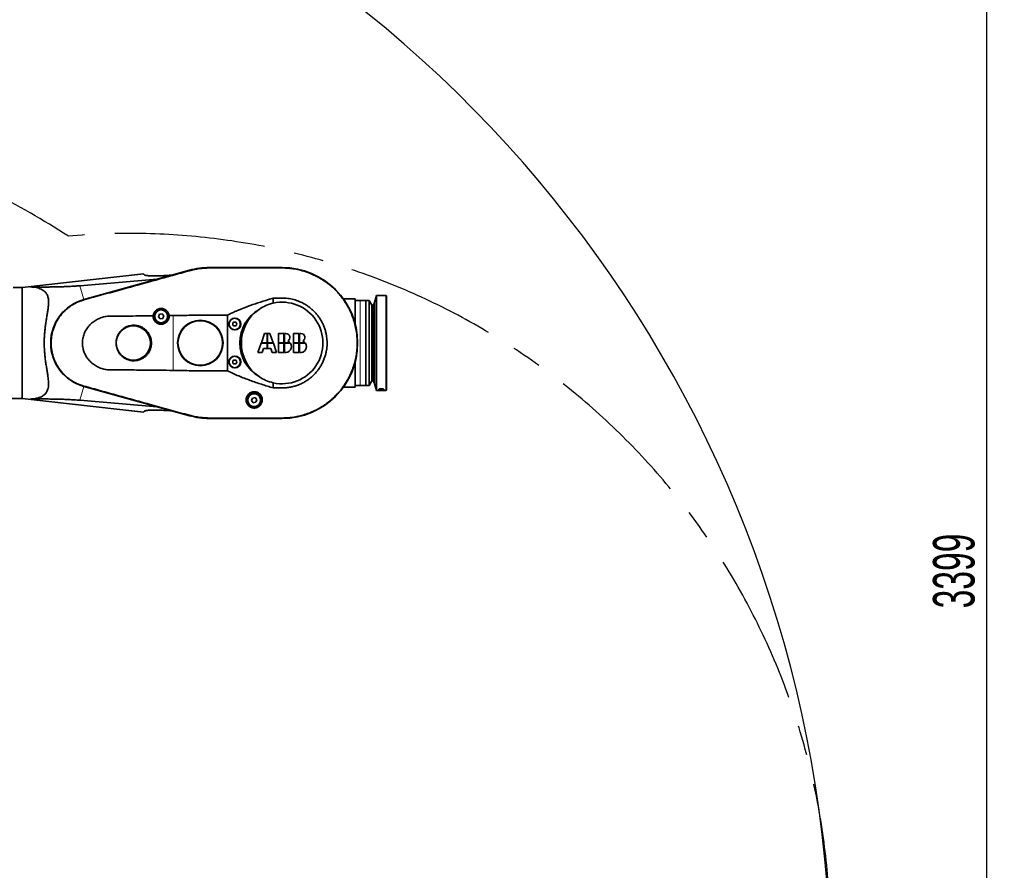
# Model space of a CAD drawing. Header units: millimetres. Extents: x 0 to 14900, y 0 to 10500.
# Tile 24 of 49: x 4674 to 6749, y 6063 to 7856. Entities that reach past the tile are written whole.
import ezdxf

# ---------------------------------------------------------------- set-up
doc = ezdxf.new("R2010")
doc.units = ezdxf.units.MM
doc.header["$LTSCALE"] = 25
doc.linetypes.add('CENTERX2', pattern=[20.32, 12.7, -2.54, 2.54, -2.54])
doc.layers.add('THICK_LINE', color=7, linetype='Continuous')
doc.styles.add('SLDTEXTSTYLE0', font='TXT', dxfattribs={"width": 0.605})
doc.dimstyles.new('SLDDIMSTYLE0', dxfattribs={"dimtxt": 87.5, "dimasz": 87.5, "dimexe": 0, "dimexo": 0.0625, "dimgap": 21.875, "dimtad": 1, "dimdec": 0, "dimrnd": 1e-09, "dimzin": 12, "dimdsep": 46, "dimtxsty": 'SLDTEXTSTYLE0', "dimsah": 1, "dimcen": 0.09, "dimadec": 0, "dimazin": 3, "dimtfac": 1, "dimtofl": 0, "dimtmove": 0, "dimatfit": 3, "dimfxl": 1, "dimfrac": 2, "dimtolj": 1, "dimtzin": 12, "dimarcsym": 0})

# ---------------------------------------------------------------- blocks, each defined once
blk = doc.blocks.new('_D_5')
at = {"layer": 'THICK_LINE'}
for p, q in [((3814.9, 8448.5), (6748.8, 8448.5)), ((6711.3, 8448.5), (6711.3, 5049.8)), ((3815.7, 5049.8), (6748.8, 5049.8))]:
    blk.add_line(p, q, dxfattribs=at)
for points in [[(6711.3, 8448.5), (6698.8, 8361), (6723.8, 8361)], [(6711.3, 5049.8), (6723.8, 5137.3), (6698.8, 5137.3)]]:
    blk.add_solid(points, dxfattribs=at)
at = {"layer": 'THICK_LINE', "insert": (6598.5, 6615.5), "char_height": 87.5, "attachment_point": 1, "rotation": 90, "style": 'SLDTEXTSTYLE0'}
blk.add_mtext('3399', dxfattribs=at)

msp = doc.modelspace()

# ---------------------------------------------------------------- linework, layer by layer
at = {"color": 7, "linetype": 'Continuous', "lineweight": 35}
for p, q in [((5031.8996704, 7328.0497774), (4809.2876971, 7266.3732069)), ((5031.927642, 7327.9488183), (4809.3156687, 7266.2722478)), ((5227.3527367, 7333.8220476), (5074.3527367, 7333.8220476)), ((5227.3527367, 7333.7172853), (5074.3527367, 7333.7172853)), ((4935.1025582, 7320.9610591), (4679.3527367, 7291.8220476)), ((4801.195353, 7295.5812622), (4963.8096942, 7309.1848612)), ((4935.1025582, 7320.9610591), (4935.6934273, 7320.1172105)), ((4935.6934273, 7320.1172105), (4936.4901403, 7318.9793864)), ((4679.3527367, 7291.8220476), (4674.3527367, 7291.8220476)), ((4679.3527367, 7291.8220476), (4679.3527367, 7057.8220476)), ((5208.4922716, 7258.728441), (5208.4922716, 7269.4540309)), ((5381.3527367, 7267.8220476), (5356.3178483, 7267.8220476)), ((5381.3527367, 7267.8220476), (5381.3527367, 7221.3730949)), ((5391.3527367, 7264.3220476), (5381.3527367, 7264.3220476)), ((5403.3527367, 7264.3220476), (5391.3527367, 7264.3220476)), ((5403.3527367, 7264.3220476), (5403.3527367, 7085.3220476)), ((5410.4527367, 7264.3220476), (5403.8527367, 7264.3220476)), ((5403.8527367, 7264.3220476), (5403.8527367, 7085.3220476)), ((5416.040972, 7254.8220476), (5410.4527367, 7264.3220476)), ((5410.4527367, 7264.3220476), (5410.4527367, 7085.3220476)), ((5425.8527367, 7274.8220476), (5421.8950381, 7260.0517154)), ((5446.3527367, 7274.8220476), (5425.8527367, 7274.8220476)), ((5425.8527367, 7274.8220476), (5425.8527367, 7074.8220476)), ((5447.3527367, 7273.8220476), (5446.3527367, 7274.8220476)), ((5446.3527367, 7074.8220476), (5446.3527367, 7274.8220476)), ((5447.3527367, 7273.8220476), (5447.3527367, 7075.8220476)), ((5403.8527367, 7254.8220476), (5403.3527367, 7254.8220476)), ((5418.7527367, 7254.8220476), (5416.040972, 7254.8220476)), ((5416.040972, 7254.8220476), (5416.040972, 7094.8220476)), ((5421.8950381, 7260.0517154), (5418.7527367, 7254.8220476)), ((5418.7527367, 7254.8220476), (5418.7527367, 7094.8220476)), ((5421.8950381, 7260.0517154), (5421.8950381, 7089.5923799)), ((4968.6413418, 7235.54459), (4966.6670052, 7230.1191565)), ((4966.6670052, 7230.1191565), (4970.3784002, 7225.6966141)), ((4974.3270733, 7236.5474811), (4968.6413418, 7235.54459)), ((4970.3784002, 7225.6966141), (4976.0641317, 7226.6995053)), ((4978.0384682, 7232.1249388), (4974.3270733, 7236.5474811)), ((4976.0641317, 7226.6995053), (4978.0384682, 7232.1249388)), ((4997.3527367, 7232.5671396), (4989.152791, 7232.4421377)), ((5112.3527367, 7233.6345005), (5112.3527367, 7116.0095948)), ((5379.3856279, 7221.3730949), (5381.3527367, 7221.3730949)), ((5381.3527367, 7221.3730949), (5381.3527367, 7214.3821285)), ((5190.3612367, 7194.9330476), (5183.5064353, 7175.3225476)), ((5195.4572367, 7194.9330476), (5190.3612367, 7194.9330476)), ((5195.4572367, 7175.3225476), (5195.4572367, 7194.9330476)), ((5196.4582367, 7194.9330476), (5196.4582367, 7175.3225476)), ((5201.5542367, 7194.9330476), (5196.4582367, 7194.9330476)), ((5208.4090382, 7175.3225476), (5201.5542367, 7194.9330476)), ((5219.7997367, 7194.9330476), (5219.7997367, 7175.3225476)), ((5230.9472367, 7194.9330476), (5219.7997367, 7194.9330476)), ((5230.9472367, 7175.3225476), (5230.9472367, 7194.9330476)), ((5231.9482367, 7194.9330476), (5231.9482367, 7175.3225476)), ((5235.0877367, 7194.9330476), (5231.9482367, 7194.9330476)), ((5251.5587367, 7194.9330476), (5251.5587367, 7175.3225476)), ((5262.7062367, 7194.9330476), (5251.5587367, 7194.9330476)), ((5262.7062367, 7175.3225476), (5262.7062367, 7194.9330476)), ((5266.8467367, 7194.9330476), (5263.7072367, 7194.9330476)), ((5263.7072367, 7194.9330476), (5263.7072367, 7175.3225476)), ((5183.1565382, 7174.3215476), (5176.3017367, 7154.7110476)), ((5195.4572367, 7174.3215476), (5183.1565382, 7174.3215476)), ((5183.5064353, 7175.3225476), (5195.4572367, 7175.3225476)), ((5185.4017367, 7154.7110476), (5188.2645309, 7162.9010476)), ((5188.2645309, 7162.9010476), (5195.4572367, 7162.9010476)), ((5195.4572367, 7162.9010476), (5195.4572367, 7174.3215476)), ((5196.4582367, 7175.3225476), (5208.4090382, 7175.3225476)), ((5208.7589353, 7174.3215476), (5196.4582367, 7174.3215476)), ((5196.4582367, 7174.3215476), (5196.4582367, 7162.9010476)), ((5196.4582367, 7162.9010476), (5203.6509426, 7162.9010476)), ((5203.6509426, 7162.9010476), (5206.5137367, 7154.7110476)), ((5215.6137367, 7154.7110476), (5208.7589353, 7174.3215476)), ((5219.7997367, 7175.3225476), (5230.9472367, 7175.3225476)), ((5230.9472367, 7174.3215476), (5219.7997367, 7174.3215476)), ((5219.7997367, 7174.3215476), (5219.7997367, 7154.7110476)), ((5230.9472367, 7154.7110476), (5230.9472367, 7174.3215476)), ((5231.9482367, 7175.3225476), (5244.0374219, 7175.3225476)), ((5231.9482367, 7174.3215476), (5231.9482367, 7154.7110476)), ((5244.7779124, 7174.3215476), (5231.9482367, 7174.3215476)), ((5251.5587367, 7175.3225476), (5262.7062367, 7175.3225476)), ((5251.5587367, 7174.3215476), (5251.5587367, 7154.7110476)), ((5262.7062367, 7174.3215476), (5251.5587367, 7174.3215476)), ((5262.7062367, 7154.7110476), (5262.7062367, 7174.3215476)), ((5263.7072367, 7175.3225476), (5275.7964219, 7175.3225476)), ((5276.5369124, 7174.3215476), (5263.7072367, 7174.3215476)), ((5263.7072367, 7174.3215476), (5263.7072367, 7154.7110476)), ((5176.3017367, 7154.7110476), (5185.4017367, 7154.7110476)), ((5206.5137367, 7154.7110476), (5215.6137367, 7154.7110476)), ((5219.7997367, 7154.7110476), (5230.9472367, 7154.7110476)), ((5251.5587367, 7154.7110476), (5262.7062367, 7154.7110476)), ((5381.3527367, 7128.2710004), (5379.3856279, 7128.2710004)), ((5381.3527367, 7135.2619667), (5381.3527367, 7128.2710004)), ((5381.3527367, 7128.2710004), (5381.3527367, 7081.8220476)), ((5403.3527367, 7094.8220476), (5403.8527367, 7094.8220476)), ((5410.4527367, 7085.3220476), (5416.040972, 7094.8220476)), ((5416.040972, 7094.8220476), (5418.7527367, 7094.8220476)), ((5418.7527367, 7094.8220476), (5421.8950381, 7089.5923799)), ((4809.2876971, 7083.2708884), (5031.8996704, 7021.5943179)), ((4809.3156687, 7083.3718474), (5031.927642, 7021.695277)), ((5208.4922716, 7080.1873176), (5208.4922716, 7090.9156542)), ((5356.3178483, 7081.8220476), (5381.3527367, 7081.8220476)), ((5381.3527367, 7085.3220476), (5391.3527367, 7085.3220476)), ((5391.3527367, 7085.3220476), (5403.3527367, 7085.3220476)), ((5403.8527367, 7085.3220476), (5410.4527367, 7085.3220476)), ((5421.8950381, 7089.5923799), (5425.8527367, 7074.8220476)), ((5425.8527367, 7074.8220476), (5446.3527367, 7074.8220476)), ((5430.8527367, 7076.1934875), (5430.8527367, 7077.0072876)), ((5446.3527367, 7074.8220476), (5447.3527367, 7075.8220476)), ((4653.3527367, 7057.8220476), (4679.3527367, 7057.8220476)), ((4679.3527367, 7057.8220476), (4935.1025582, 7028.6830362)), ((4963.8096942, 7040.4592341), (4801.195353, 7054.062833)), ((5164.6413418, 7058.74459), (5162.6670052, 7053.3191565)), ((5162.6670052, 7053.3191565), (5166.3784002, 7048.8966141)), ((5170.3270733, 7059.7474811), (5164.6413418, 7058.74459)), ((5174.0384682, 7055.3249388), (5170.3270733, 7059.7474811)), ((5172.0641317, 7049.8995053), (5174.0384682, 7055.3249388)), ((5166.3784002, 7048.8966141), (5172.0641317, 7049.8995053)), ((4935.6934273, 7029.5268848), (4935.1025582, 7028.6830362)), ((4936.4901403, 7030.6647089), (4935.6934273, 7029.5268848)), ((5074.3527367, 7015.9268099), (5227.3527367, 7015.9268099)), ((5074.3527367, 7015.8220476), (5227.3527367, 7015.8220476))]:
    msp.add_line(p, q, dxfattribs=at)
at = {"color": 8, "linetype": 'Continuous', "lineweight": 18}
for p, q in [((5032.1188411, 7327.2587149), (5031.927642, 7327.9488183)), ((5074.3527367, 7332.9970544), (5074.3527367, 7333.7172853)), ((5227.3527367, 7332.9970544), (5227.3527367, 7333.7172853)), ((4935.6934273, 7320.1172105), (4695.9859954, 7292.9762041)), ((4801.195353, 7295.5812622), (4809.2876971, 7266.3732069)), ((4809.4997098, 7265.6079802), (4809.3156687, 7266.2722478)), ((5391.3527367, 7085.3220476), (5391.3527367, 7264.3220476)), ((4997.3527367, 7117.0769557), (4997.3527367, 7232.5671396)), ((4801.195353, 7054.062833), (4809.2876971, 7083.2708884)), ((4809.4997313, 7084.0361926), (4809.3156687, 7083.3718474)), ((5430.8527367, 7076.1934875), (5432.5724456, 7077.8896116)), ((5430.8527367, 7077.0072876), (5431.3456446, 7077.4894243)), ((5440.1338758, 7077.8887752), (5441.8527368, 7076.1934875)), ((5441.3679218, 7077.481508), (5441.8527369, 7077.0072876)), ((4935.6934273, 7029.5268848), (4695.9859954, 7056.6678912)), ((5032.1187902, 7022.3851965), (5031.927642, 7021.695277)), ((5074.3527367, 7016.6470409), (5074.3527367, 7015.9268099)), ((5227.3527367, 7016.6470409), (5227.3527367, 7015.9268099))]:
    msp.add_line(p, q, dxfattribs=at)
at = {"color": 7, "linetype": 'Continuous', "lineweight": 35, "flags": 128}
msp.add_lwpolyline([(5441.8527368, 7076.1934875), (5441.8527368, 7076.2849735), (5441.8527368, 7076.3793908), (5441.8527368, 7076.4767366), (5441.8527368, 7076.5770079), (5441.8527368, 7076.6802017), (5441.8527368, 7076.7863151), (5441.8527368, 7076.8953448), (5441.8527369, 7077.0072876)], dxfattribs=at)
at = {"color": 7, "linetype": 'Continuous', "lineweight": 35}
for centre, radius in [((4972.3527367, 7231.1220476), 16.25), ((4972.3527367, 7231.1220476), 13.5), ((5054.8527367, 7174.8220476), 47.8480762), ((5054.8527367, 7174.8220476), 46.9820508), ((5127.3527367, 7214.8220476), 12), ((4913.7527367, 7174.8220476), 36.0005553), ((5127.3527367, 7214.8220476), 4.15), ((5127.3527367, 7134.8220476), 12), ((5127.3527367, 7134.8220476), 4.15), ((5168.3527367, 7054.3220476), 16.25), ((5168.3527367, 7054.3220476), 13.5)]:
    msp.add_circle(centre, radius, dxfattribs=at)
for centre, radius, start, end in [((5074.3527367, 7174.8220476), 159, 90, 105.4858518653), ((5074.3527367, 7174.8220476), 158.8952377, 90, 105.4858518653), ((5227.3527367, 7174.8220476), 159, 270, 90), ((5227.3527367, 7174.8220476), 158.8952377, 270, 90), ((4834.6527367, 7174.8220476), 95, 105.4858518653, 254.5141481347), ((4834.6527367, 7174.8220476), 94.8952377, 105.4858518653, 254.5141481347), ((5227.3527367, 7174.8220476), 86, 257.3316238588, 102.6683761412), ((5227.3527367, 7174.8220476), 86, 124.4396093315, 235.5603906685), ((5227.3527367, 7174.8220476), 86, 102.6683761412, 124.4396093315), ((5235.0877367, 7186.4700476), 8.463, 298.1922397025, 90), ((5234.1777367, 7167.2544495), 12.74, 39.2931764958, 67.3402419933), ((5266.8467367, 7186.4700476), 8.463, 298.1922397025, 90), ((5265.9367367, 7167.2544495), 12.74, 39.2931764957, 67.3402419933), ((5234.1777367, 7167.2544495), 12.74, 259.9213418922, 33.6912440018), ((5265.9367367, 7167.2544495), 12.74, 259.9213418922, 33.6912440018), ((5227.3527367, 7174.8220476), 86, 235.5603906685, 257.3316238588), ((5074.3527367, 7174.8220476), 159, 254.5141481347, 270), ((5074.3527367, 7174.8220476), 158.8952377, 254.5141481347, 270)]:
    msp.add_arc(centre, radius, start, end, dxfattribs=at)
msp.add_ellipse((5220.8958461, 7174.8220476), major_axis=(82.7070872, 0), ratio=0.9969479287, start_param=2.1059628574, end_param=4.1772224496, dxfattribs=at)
for centre in [(5127.8078111, 7214.8220476), (5127.8078111, 7134.8220476)]:
    msp.add_ellipse(centre, major_axis=(12.5599702, 0), ratio=0.9993434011, dxfattribs=at)
for points, knots in [([(4809.4997098, 7265.6079802), (4816.1876884, 7267.462203), (4829.5638683, 7271.1707105), (4856.3115423, 7278.5959868), (4900.1080769, 7290.7071872), (4949.0739927, 7304.2691058), (4996.5297983, 7317.3955456), (5020.2560773, 7323.9710612), (5032.1188411, 7327.2587149)], [0, 0, 0, 0, 0.0901330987, 0.1802691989, 0.360525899, 0.6802601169, 0.8401351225, 1, 1, 1, 1]), ([(5032.1188411, 7327.2587149), (5035.5310417, 7328.1342665), (5042.3712655, 7329.8894296), (5052.881838, 7331.6367553), (5063.5577542, 7332.7875535), (5070.7488396, 7332.9271127), (5074.3527367, 7332.9970544)], [0, 0, 0, 0, 0.2471365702, 0.4954191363, 0.747123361, 1, 1, 1, 1]), ([(5074.3527367, 7332.9970544), (5080.7276101, 7332.995916), (5093.4776121, 7332.9936393), (5118.977526, 7332.9991748), (5150.8526777, 7332.9950463), (5182.728584, 7333.0009772), (5208.2282082, 7332.9903947), (5220.9782199, 7332.9948346), (5227.3527367, 7332.9970544)], [0, 0, 0, 0, 0.1249973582, 0.2499997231, 0.4999981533, 0.7499965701, 0.8750078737, 1, 1, 1, 1]), ([(5227.3527367, 7332.9970544), (5231.6710963, 7332.8976033), (5240.3399145, 7332.6979619), (5253.3617795, 7331.0166752), (5266.3584, 7328.3097777), (5279.0771968, 7324.4962996), (5291.3710196, 7319.6600224), (5303.179211, 7313.8464786), (5314.5814605, 7306.9970902), (5324.6173537, 7299.7485186), (5333.388169, 7292.3485646), (5340.9585563, 7285.0498344), (5348.1492974, 7277.1267686), (5354.8536326, 7268.6432512), (5361.4511013, 7258.9995376), (5367.6740937, 7248.2169589), (5373.3314979, 7236.211573), (5378.0032257, 7223.6520154), (5381.5903204, 7210.7398044), (5384.0582873, 7197.6325669), (5385.4227839, 7184.4299539), (5385.6739533, 7171.0308398), (5384.7850628, 7157.6740228), (5382.7790295, 7144.4884924), (5379.6962947, 7131.5793249), (5375.4941234, 7118.838725), (5370.2286288, 7106.5155128), (5363.9679977, 7094.7394804), (5356.7866154, 7083.5784799), (5348.6132256, 7072.9597043), (5340.2023147, 7063.7707599), (5331.8081587, 7055.8889521), (5323.6822669, 7049.2149625), (5314.9800063, 7042.9906561), (5305.7774863, 7037.3142408), (5295.4483563, 7031.8856247), (5284.0194475, 7026.9494213), (5271.4393808, 7022.7216878), (5258.4091096, 7019.5264573), (5246.5991717, 7017.6980028), (5236.2050206, 7016.7886329), (5230.3034064, 7016.6942368), (5227.3527367, 7016.6470409)], [0, 0, 0, 0, 0.02607146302, 0.05233671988, 0.07915503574, 0.10616622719, 0.13241553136, 0.15884524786, 0.18555431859, 0.21264615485, 0.23350983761, 0.25480512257, 0.27610040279, 0.29807456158, 0.32004871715, 0.34660637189, 0.37316401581, 0.40010093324, 0.42743051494, 0.45399046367, 0.48055041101, 0.50748977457, 0.53482192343, 0.56128743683, 0.58793805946, 0.61487534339, 0.64220535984, 0.66876293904, 0.69532050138, 0.72225740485, 0.74958703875, 0.7704497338, 0.79174404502, 0.81303835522, 0.83501153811, 0.8569847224, 0.88344987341, 0.91010007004, 0.93703687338, 0.96436680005, 0.98218422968, 1, 1, 1, 1]), ([(4995.0722474, 7317.8464216), (4991.8877937, 7317.61603), (4985.508173, 7317.1544717), (4976.5239173, 7316.6794432), (4968.0776795, 7316.3638295), (4960.3154761, 7316.2297725), (4953.3455418, 7316.2790244), (4947.7361283, 7316.5050081), (4943.4401285, 7316.8770933), (4940.2735, 7317.350175), (4938.2258184, 7317.8886528), (4937.0048338, 7318.439076), (4936.6617028, 7318.799285), (4936.4901403, 7318.9793864)], [0, 0, 0, 0, 0.1058568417, 0.2120698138, 0.3179662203, 0.4241749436, 0.5307090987, 0.6368196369, 0.7205901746, 0.8045997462, 0.8883257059, 0.9441638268, 1, 1, 1, 1]), ([(4660.3527367, 7291.8220476), (4660.371372, 7291.8209883), (4660.4081004, 7291.8189004), (4660.7007253, 7291.8027069), (4661.1729511, 7291.7780102), (4661.8098638, 7291.7476085), (4662.6234443, 7291.7136069), (4663.5064015, 7291.6826497), (4664.3611688, 7291.6595907), (4665.0414694, 7291.6453446), (4665.6063839, 7291.6360416), (4666.1898183, 7291.6291477), (4666.7835438, 7291.6249825), (4667.3806613, 7291.6236768), (4667.9799764, 7291.625255), (4668.5820155, 7291.6297729), (4669.1746172, 7291.6371155), (4669.7508097, 7291.6469825), (4670.3096384, 7291.6590983), (4670.8539022, 7291.6733304), (4671.3690083, 7291.6890342), (4671.8493243, 7291.7056061), (4672.2947773, 7291.7226215), (4672.7096816, 7291.7399126), (4673.3213132, 7291.7673727), (4673.7958697, 7291.7916301), (4674.1154086, 7291.8088341), (4674.2628431, 7291.8169868), (4674.341368, 7291.8214053), (4674.349473, 7291.8218632), (4674.3527367, 7291.8220476)], [0, 0, 0, 0, 0.0521073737, 0.1026988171, 0.1547311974, 0.21249134, 0.2583602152, 0.3175719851, 0.364588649, 0.3914330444, 0.4184583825, 0.4460502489, 0.4738363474, 0.5011702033, 0.5286920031, 0.5568069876, 0.5851273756, 0.6125630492, 0.6401917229, 0.6684345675, 0.696892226, 0.7239991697, 0.7513007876, 0.7792255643, 0.8073697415, 0.8874667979, 0.9149193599, 0.9465197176, 0.9784646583, 1, 1, 1, 1]), ([(4695.9859954, 7292.9762041), (4700.2886669, 7292.9245603), (4708.894474, 7292.8212672), (4722.2705447, 7292.7676939), (4734.377236, 7292.8204662), (4745.073503, 7292.9495843), (4754.2319799, 7293.1275203), (4763.7746986, 7293.4037154), (4773.7491105, 7293.8021114), (4783.364301, 7294.3070256), (4792.5131802, 7294.8890275), (4798.2929712, 7295.3498536), (4801.195353, 7295.5812622)], [0, 0, 0, 0, 0.1425752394, 0.285165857, 0.4276885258, 0.5154893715, 0.6035749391, 0.6915638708, 0.7792663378, 0.8667449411, 0.9330845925, 1, 1, 1, 1]), ([(4695.9859954, 7056.6678912), (4697.9186594, 7056.7324456), (4701.7966837, 7056.8619784), (4707.4054853, 7057.5986969), (4712.8123269, 7058.7895485), (4717.755025, 7060.4735897), (4722.1676113, 7062.6439685), (4726.2662723, 7065.4781152), (4729.4450722, 7068.7502775), (4731.8021054, 7072.3830826), (4733.3594634, 7075.8737215), (4734.4930043, 7079.924167), (4735.1403919, 7084.5160967), (4735.2967319, 7089.6474245), (4735.015969, 7095.212983), (4734.3830479, 7101.1171927), (4733.3861202, 7108.0790441), (4732.0474614, 7116.1652654), (4730.4744296, 7125.5102666), (4728.961109, 7135.3136449), (4727.6683182, 7145.4005767), (4726.7018867, 7155.6568486), (4726.1205578, 7166.0673224), (4725.9706754, 7176.6962994), (4726.271706, 7187.0594559), (4726.955646, 7197.0090671), (4727.9406129, 7206.5275452), (4729.199159, 7215.9368087), (4730.6506599, 7225.1967529), (4732.1720766, 7234.2135879), (4733.6146906, 7242.9835238), (4734.7691271, 7251.4288816), (4735.2760091, 7258.2995197), (4735.2093693, 7263.697586), (4734.8085387, 7267.7962992), (4734.0181322, 7271.6356684), (4732.8108994, 7275.1422298), (4731.1860509, 7278.3122367), (4729.1666376, 7281.1249477), (4726.7669197, 7283.6105784), (4723.6167049, 7286.0862198), (4719.5675176, 7288.3887238), (4714.5441736, 7290.345297), (4709.0884366, 7291.7375735), (4702.9171064, 7292.7094277), (4698.4390927, 7292.8817851), (4695.9859954, 7292.9762041)], [0, 0, 0, 0, 0.0232818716, 0.0467166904, 0.0702387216, 0.0939619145, 0.1155161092, 0.1370630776, 0.1633276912, 0.1796504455, 0.1971557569, 0.2146612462, 0.2334119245, 0.252850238, 0.2722940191, 0.2921383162, 0.3119862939, 0.3390655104, 0.3663399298, 0.3941895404, 0.422241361, 0.4494038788, 0.4767760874, 0.5048332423, 0.5331349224, 0.5585329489, 0.5841023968, 0.6101835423, 0.6364317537, 0.663015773, 0.6897795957, 0.7171823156, 0.7448820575, 0.7608696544, 0.7770143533, 0.7931570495, 0.8094865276, 0.825481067, 0.8416516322, 0.8578245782, 0.8741517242, 0.8978054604, 0.9218129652, 0.9459690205, 0.9704013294, 1, 1, 1, 1]), ([(4809.4997313, 7084.0361926), (4806.9219376, 7084.8211935), (4801.7469923, 7086.3970905), (4794.4003747, 7089.5444367), (4787.4199232, 7093.2011579), (4780.8522984, 7097.37665), (4774.619274, 7102.1044295), (4768.7536884, 7107.37377), (4763.2987799, 7113.1718187), (4758.3566451, 7119.4105952), (4753.9697709, 7126.0257588), (4750.1645678, 7132.9566349), (4746.9210944, 7140.2612401), (4744.3141011, 7147.8065402), (4742.3654465, 7155.5079583), (4741.0694142, 7163.3057), (4740.4281978, 7171.261137), (4740.4657091, 7179.2424978), (4741.1762056, 7187.1537858), (4742.5344946, 7194.9404314), (4744.56257, 7202.6591927), (4747.236913, 7210.169125), (4750.5235878, 7217.4000226), (4754.3825333, 7224.2982271), (4758.8557017, 7230.9182301), (4763.5175561, 7236.6896248), (4768.2176392, 7241.6834646), (4772.8028141, 7245.9495584), (4777.7467716, 7249.9699019), (4783.0083045, 7253.6824921), (4789.1194471, 7257.3959785), (4795.6952272, 7260.6945413), (4802.6900354, 7263.5575127), (4807.2299326, 7264.9245254), (4809.4997098, 7265.6079802)], [0, 0, 0, 0, 0.032990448, 0.0662286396, 0.0977263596, 0.1294376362, 0.1614432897, 0.1934489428, 0.2259091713, 0.2588400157, 0.2908206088, 0.3230250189, 0.3555760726, 0.3886019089, 0.4206863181, 0.4527707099, 0.4853134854, 0.5183307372, 0.5504132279, 0.5824957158, 0.6150364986, 0.6480516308, 0.680022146, 0.7122162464, 0.7447566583, 0.7777713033, 0.8029760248, 0.8287021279, 0.8544282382, 0.8809743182, 0.9075203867, 0.9419527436, 0.9709785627, 1, 1, 1, 1]), ([(5112.3527367, 7233.6345005), (5115.7947264, 7235.3044741), (5122.6788922, 7238.6445117), (5136.7193478, 7244.7803675), (5154.5802813, 7251.8519086), (5176.3729974, 7259.5054291), (5194.392162, 7265.2811202), (5205.1411446, 7268.4622689), (5208.4922716, 7269.4540309)], [0, 0, 0, 0, 0.1116580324, 0.2233221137, 0.4472816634, 0.6724771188, 0.8978907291, 1, 1, 1, 1]), ([(5208.4922716, 7269.4540309), (5211.6561079, 7269.4608923), (5217.2225824, 7269.4729643), (5225.0990642, 7269.5287678), (5232.1205024, 7269.3639019), (5238.8573098, 7268.8310314), (5245.3591418, 7267.8089887), (5251.4908503, 7266.4036438), (5257.4084332, 7264.6353225), (5263.6578069, 7262.3203515), (5270.2872291, 7259.2895829), (5277.2071859, 7255.3986136), (5283.8456052, 7250.8904513), (5290.066813, 7245.8510748), (5295.8036667, 7240.3349329), (5301.0483588, 7234.3747216), (5305.8256329, 7227.9260673), (5310.0408097, 7221.0975459), (5313.6341531, 7213.9780619), (5316.6093653, 7206.62258), (5318.9834986, 7198.9617484), (5320.5599901, 7191.7393769), (5321.5125588, 7184.9961193), (5321.9787957, 7178.8189655), (5322.0378197, 7172.4136568), (5321.6493259, 7165.8871037), (5320.7366394, 7158.8839536), (5319.2060463, 7151.5658337), (5316.9364929, 7143.9519503), (5313.999342, 7136.4670034), (5310.4409647, 7129.2685417), (5306.3064006, 7122.4443292), (5301.6465167, 7116.0191362), (5296.4114131, 7109.9393803), (5290.6870353, 7104.3453263), (5284.5334047, 7099.2757679), (5278.0162928, 7094.753784), (5271.0696123, 7090.7502643), (5263.8261442, 7087.365297), (5256.3535808, 7084.6176625), (5248.6922435, 7082.5042903), (5240.7868935, 7081.0158379), (5231.3828564, 7080.1033588), (5220.5943322, 7080.1637708), (5212.5274021, 7080.1794665), (5208.4922716, 7080.1873176)], [0, 0, 0, 0, 0.0283364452, 0.0498553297, 0.0705439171, 0.0912231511, 0.1103294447, 0.1294374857, 0.1475223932, 0.1656071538, 0.1890860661, 0.2127296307, 0.2366273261, 0.2608709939, 0.2843474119, 0.3078241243, 0.3318948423, 0.3561403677, 0.379606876, 0.4032375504, 0.4271214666, 0.4513540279, 0.4693607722, 0.4880775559, 0.5067942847, 0.5266897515, 0.5465852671, 0.5699970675, 0.5935721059, 0.6176601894, 0.6419249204, 0.6654005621, 0.6890398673, 0.7129312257, 0.7371719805, 0.7606342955, 0.7842585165, 0.808134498, 0.8323581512, 0.855777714, 0.8793598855, 0.9034576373, 0.9277374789, 0.9638538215, 1, 1, 1, 1]), ([(4989.152791, 7232.4421377), (4989.1155493, 7232.7603306), (4989.0034251, 7233.7183188), (4988.7234253, 7234.9774591), (4988.2913912, 7236.3761991), (4987.8077252, 7237.6088553), (4987.1311616, 7238.9643387), (4986.3225663, 7240.2719683), (4985.3973727, 7241.4986521), (4984.3689433, 7242.6308992), (4983.2405644, 7243.6683069), (4981.9964542, 7244.6169368), (4980.6874572, 7245.4327163), (4979.3383456, 7246.1123271), (4977.9574513, 7246.6634177), (4976.5006499, 7247.0990806), (4974.6082489, 7247.4815535), (4972.7144306, 7247.6202704), (4970.872914, 7247.5300565), (4969.5304248, 7247.3521811), (4967.8318681, 7246.9891937), (4966.2232432, 7246.4507505), (4964.7029946, 7245.7441245), (4962.88017, 7244.7270783), (4961.2190206, 7243.4443565), (4959.7753644, 7241.9487646), (4958.9494301, 7240.9507692), (4958.2018139, 7239.8915463), (4957.5188842, 7238.7469565), (4956.9133894, 7237.5178735), (4956.3963247, 7236.2037087), (4955.9911794, 7234.8427232), (4955.6950532, 7233.4571978), (4955.5968849, 7232.5215534), (4955.5484315, 7232.0597428)], [0, 0, 0, 0, 0.01972488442, 0.05938598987, 0.07933739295, 0.11004244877, 0.14095988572, 0.172554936, 0.20438849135, 0.23488362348, 0.26560640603, 0.29707879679, 0.3288254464, 0.35748335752, 0.38637183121, 0.41603079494, 0.44597533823, 0.49799169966, 0.5244610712, 0.55138982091, 0.57534366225, 0.62389643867, 0.64854108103, 0.67261988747, 0.74590598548, 0.77199644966, 0.79839326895, 0.82493975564, 0.85178586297, 0.88104735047, 0.91048498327, 0.94045915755, 0.97061212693, 1, 1, 1, 1]), ([(4955.5484315, 7232.0597428), (4953.3978878, 7232.0382639), (4935.1644464, 7231.8561546), (4910.3852791, 7231.6726682), (4884.5064397, 7231.4825798), (4871.4257324, 7231.4362678), (4863.2661394, 7231.4548775), (4856.748813, 7230.9368618), (4851.9301404, 7229.8782773), (4847.1010701, 7228.625187), (4842.4367776, 7226.8890499), (4837.9657094, 7224.8100815), (4833.690654, 7222.3915193), (4829.5786109, 7219.6061554), (4825.6811858, 7216.4448182), (4822.0415903, 7212.9432894), (4818.6818568, 7209.0902349), (4815.6336193, 7204.8997654), (4813.0215752, 7200.5285203), (4810.8598717, 7196.0507442), (4809.1251458, 7191.4903518), (4807.7878279, 7186.7263481), (4806.9169134, 7181.9591718), (4806.4906765, 7177.2588862), (4806.4812425, 7172.6793784), (4806.8726408, 7168.0648234), (4807.6524512, 7163.5812899), (4808.7933574, 7159.2457152), (4810.2450322, 7155.1109609), (4812.0304046, 7151.0790086), (4814.15355, 7147.1448599), (4816.6139534, 7143.3394493), (4819.4148275, 7139.6748648), (4822.5276349, 7136.2127044), (4825.9669687, 7132.9567066), (4829.701143, 7129.9505969), (4833.741246, 7127.2246903), (4838.0284448, 7124.7988373), (4842.5038078, 7122.7019921), (4847.1625837, 7121.0843989), (4851.9186536, 7119.7729115), (4856.8015569, 7118.6782628), (4863.3916692, 7118.1975234), (4871.5574885, 7118.2037607), (4884.5227751, 7118.1634142), (4907.2323212, 7117.9930612), (4936.3169654, 7117.7795548), (4968.5267042, 7117.4586311), (4987.7433854, 7117.2041897), (4997.3527367, 7117.0769557)], [0, 0, 0, 0, 0.015983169, 0.1355137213, 0.1842085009, 0.208559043, 0.2329125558, 0.2449809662, 0.2571766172, 0.2696231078, 0.2821534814, 0.2942181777, 0.3063568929, 0.318736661, 0.3312046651, 0.3437199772, 0.3563298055, 0.3692414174, 0.3822590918, 0.3941809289, 0.4061925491, 0.4184999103, 0.4309149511, 0.4421539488, 0.4535247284, 0.4648959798, 0.4765225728, 0.4872999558, 0.4981871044, 0.5090748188, 0.5200696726, 0.5314231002, 0.5427767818, 0.5543874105, 0.5660732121, 0.5780368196, 0.5900818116, 0.6023683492, 0.6147342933, 0.6268764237, 0.6390840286, 0.6515172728, 0.6640884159, 0.6882128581, 0.7123493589, 0.7606221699, 0.8572078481, 0.9285964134, 1, 1, 1, 1]), ([(4955.5484315, 7232.0597428), (4955.5351884, 7231.6901337), (4955.4952396, 7230.5751819), (4955.618112, 7229.082051), (4955.9367455, 7227.2875669), (4956.4195743, 7225.5609508), (4957.1555143, 7223.8110958), (4957.9580347, 7222.3577148), (4959.0100511, 7220.7821637), (4960.2573737, 7219.344261), (4961.6706849, 7218.0823341), (4963.1849256, 7216.9438077), (4964.8379109, 7215.9999515), (4966.5906474, 7215.2764714), (4967.9444537, 7214.8472223), (4969.3224421, 7214.5339323), (4970.7370837, 7214.3354949), (4972.1602151, 7214.2584422), (4973.5795196, 7214.301652), (4974.9833328, 7214.4621987), (4976.3838009, 7214.7433077), (4978.203224, 7215.2729051), (4979.9484413, 7216.0309319), (4981.5772587, 7216.9975979), (4983.1175936, 7218.0986001), (4984.5136659, 7219.3914861), (4985.7309384, 7220.8426338), (4986.5507477, 7222.0085419), (4987.2666217, 7223.2349832), (4987.8747008, 7224.5106505), (4988.3795913, 7225.8473797), (4988.8730149, 7227.6030569), (4989.2404324, 7229.8142163), (4989.1821518, 7231.5617555), (4989.152791, 7232.4421377)], [0, 0, 0, 0, 0.020116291, 0.0606822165, 0.0811578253, 0.1192427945, 0.1579363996, 0.1841579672, 0.2094588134, 0.2609201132, 0.2871421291, 0.3124427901, 0.3639038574, 0.3901258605, 0.4155156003, 0.4410829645, 0.4669254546, 0.4931448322, 0.5185303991, 0.54409355, 0.5699317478, 0.5961467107, 0.6470923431, 0.6728815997, 0.6990937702, 0.7499962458, 0.7758332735, 0.8020468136, 0.8274361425, 0.853002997, 0.8788447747, 0.9050631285, 0.95217233, 1, 1, 1, 1]), ([(4997.3527367, 7232.5671396), (5008.4598861, 7232.7605706), (5030.6742751, 7233.1474343), (5069.0063056, 7233.7729118), (5096.2341556, 7233.6859694), (5112.3527367, 7233.6345005)], [0, 0, 0, 0, 0.28977672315, 0.57955580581, 1, 1, 1, 1]), ([(4951.8880279, 7174.8220476), (4951.8621173, 7173.7614679), (4951.8101086, 7171.6326351), (4951.3860391, 7168.4344359), (4950.6992354, 7165.2433217), (4949.4306304, 7161.1560857), (4947.6574613, 7157.2668735), (4945.4313625, 7153.6691616), (4943.5278089, 7151.1121681), (4940.7305006, 7147.9530422), (4937.545102, 7145.1602957), (4934.0501683, 7142.8113318), (4930.3788341, 7140.7721312), (4926.4669849, 7139.2065473), (4922.4110585, 7138.1589456), (4918.2909558, 7137.4597401), (4914.1014272, 7137.2837798), (4909.944809, 7137.6402332), (4905.8371149, 7138.3452482), (4901.8339503, 7139.5652854), (4898.0333546, 7141.2754886), (4894.3870816, 7143.300767), (4891.0060124, 7145.779413), (4887.9754174, 7148.6552891), (4885.1910475, 7151.7815631), (4882.8057711, 7155.2516232), (4880.8835136, 7158.9824379), (4879.2771204, 7162.8696455), (4878.1628259, 7166.9512826), (4877.5746666, 7171.1247735), (4877.397744, 7174.2834398), (4877.4836436, 7177.4333601), (4877.8372215, 7180.5991168), (4878.6592929, 7184.7359621), (4880.0031146, 7188.7625789), (4881.8334832, 7192.5714073), (4883.4535287, 7195.3139236), (4885.2872934, 7197.8919541), (4887.3188444, 7200.2945772), (4889.5698872, 7202.5410792), (4891.9967576, 7204.5795864), (4895.4343256, 7207.0017334), (4899.1640682, 7208.9789173), (4903.093156, 7210.4549161), (4907.1238285, 7211.5902968), (4911.2803917, 7212.2109915), (4915.4598294, 7212.2962786), (4919.6244426, 7212.02862), (4923.7383987, 7211.2366465), (4927.7004916, 7209.9348987), (4931.5381283, 7208.3046993), (4935.1579113, 7206.1969416), (4938.4700247, 7203.6582703), (4941.5619934, 7200.8467346), (4944.292886, 7197.6535388), (4946.5921975, 7194.153088), (4948.5946279, 7190.4634903), (4950.1318627, 7186.529108), (4951.2041333, 7182.2278595), (4951.7754572, 7178.64856), (4951.8503754, 7176.1019341), (4951.8880279, 7174.8220476)], [0, 0, 0, 0, 0.0135628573, 0.0272238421, 0.0411952, 0.0552740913, 0.0819097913, 0.0955782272, 0.1093481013, 0.1226353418, 0.1495183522, 0.1632440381, 0.1764641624, 0.2032111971, 0.2168670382, 0.2300291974, 0.2566576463, 0.2702512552, 0.2833919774, 0.3099753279, 0.3235438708, 0.3367077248, 0.3633366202, 0.3769270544, 0.390144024, 0.4168801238, 0.4305251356, 0.4437986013, 0.4706496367, 0.4843541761, 0.4976653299, 0.5110694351, 0.5246175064, 0.5383628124, 0.5649761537, 0.5786319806, 0.5923886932, 0.6056879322, 0.619080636, 0.6326184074, 0.6463551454, 0.6596069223, 0.6864179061, 0.7001064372, 0.7132993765, 0.7399908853, 0.7536177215, 0.7667669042, 0.7933684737, 0.8069476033, 0.8200918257, 0.8466816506, 0.8602527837, 0.8734358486, 0.9001031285, 0.9137126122, 0.9269608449, 0.9537599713, 0.9674369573, 0.9836344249, 1, 1, 1, 1]), ([(5112.3527367, 7116.0095948), (5099.9391742, 7115.9829915), (5074.564917, 7115.9286122), (5036.2301914, 7116.3455142), (5010.3123049, 7116.833134), (4997.3527367, 7117.0769557)], [0, 0, 0, 0, 0.32380783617, 0.66188761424, 1, 1, 1, 1]), ([(5208.4922716, 7080.1873176), (5200.3284446, 7082.64829), (5183.9934982, 7087.5724331), (5159.7338163, 7095.8795819), (5139.7537706, 7103.5947046), (5123.9724678, 7110.3902112), (5116.2258861, 7114.1365125), (5112.3527367, 7116.0095948)], [0, 0, 0, 0, 0.2491101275, 0.4984427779, 0.7488571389, 0.8744331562, 1, 1, 1, 1]), ([(5032.1187902, 7022.3851965), (5025.4303834, 7024.2388824), (5012.0531836, 7027.9463613), (4985.29652, 7035.3486698), (4953.3669298, 7044.191717), (4916.2627402, 7054.4624095), (4880.6753834, 7064.3090249), (4851.0152545, 7072.5167412), (4827.2949965, 7079.1025979), (4815.4314092, 7082.3916824), (4809.4997313, 7084.0361926)], [0, 0, 0, 0, 0.09013465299, 0.18027451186, 0.36055192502, 0.52040922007, 0.68026735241, 0.84011674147, 0.92005992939, 1, 1, 1, 1]), ([(5441.8527369, 7077.0072876), (5441.8511661, 7077.0268719), (5441.8447323, 7077.107086), (5441.747793, 7077.2527085), (5441.483861, 7077.4402841), (5441.1480781, 7077.5921722), (5440.818033, 7077.7074302), (5440.5386505, 7077.7906574), (5440.2306161, 7077.8693869), (5439.8966043, 7077.9427506), (5439.5356821, 7078.0105606), (5439.1516295, 7078.0716465), (5438.7473787, 7078.1252569), (5438.3245719, 7078.1709281), (5437.8834541, 7078.2081769), (5437.4297675, 7078.2360973), (5436.968743, 7078.2542657), (5436.501305, 7078.2625744), (5436.0272866, 7078.2606888), (5435.5553341, 7078.2483776), (5435.0910176, 7078.2259694), (5434.6352043, 7078.1937226), (5434.1862012, 7078.1513383), (5433.7549643, 7078.0997479), (5433.346397, 7078.0400466), (5432.9608443, 7077.9728108), (5432.5952543, 7077.8974277), (5432.2607117, 7077.8161463), (5431.9603783, 7077.7305387), (5431.6936545, 7077.6412624), (5431.4574656, 7077.5471571), (5431.2596798, 7077.4511763), (5431.1013059, 7077.3548928), (5430.9812218, 7077.2591165), (5430.8983343, 7077.1622524), (5430.8581477, 7077.0780009), (5430.8542194, 7077.026665), (5430.8527367, 7077.0072876)], [0, 0, 0, 0, 0.0165075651, 0.0676119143, 0.1195724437, 0.1707608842, 0.1966626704, 0.2229713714, 0.2489755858, 0.275155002, 0.3016021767, 0.3284135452, 0.354997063, 0.3817593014, 0.4090801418, 0.4365920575, 0.4637239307, 0.4910411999, 0.5189420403, 0.5470442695, 0.5744034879, 0.6019536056, 0.6301093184, 0.6584760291, 0.6856636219, 0.7130448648, 0.7410444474, 0.7692611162, 0.795914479, 0.8227601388, 0.8502208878, 0.8778978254, 0.9039499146, 0.9301905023, 0.9567255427, 0.9836654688, 1, 1, 1, 1]), ([(5430.8527367, 7076.1934875), (5430.8752121, 7076.1349445), (5430.9339629, 7075.9819134), (5431.5307357, 7075.7715649), (5432.6995878, 7075.5930263), (5434.2889987, 7075.4824009), (5436.1342019, 7075.4398248), (5438.0308596, 7075.4667373), (5439.7457913, 7075.5663827), (5441.0460337, 7075.7415232), (5441.7497637, 7075.960629), (5441.8229513, 7076.1261319), (5441.8527368, 7076.1934875)], [0, 0, 0, 0, 0.0638240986, 0.1668358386, 0.2709923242, 0.3776383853, 0.4869356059, 0.597972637, 0.7092464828, 0.8191285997, 0.9263898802, 1, 1, 1, 1]), ([(4801.195353, 7054.062833), (4799.175998, 7054.2262454), (4795.1369104, 7054.5531007), (4789.2240492, 7054.9643235), (4783.4238555, 7055.3239131), (4775.7609979, 7055.7380541), (4766.4768992, 7056.1414564), (4755.8395213, 7056.4720555), (4743.8418902, 7056.7213185), (4730.6331975, 7056.8599817), (4717.5750779, 7056.8614633), (4706.0547534, 7056.790563), (4699.3427392, 7056.7087878), (4695.9859954, 7056.6678912)], [0, 0, 0, 0, 0.046447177, 0.0929030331, 0.1401428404, 0.1873892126, 0.2843940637, 0.3815840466, 0.4787266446, 0.6280418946, 0.7773961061, 0.8886736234, 1, 1, 1, 1]), ([(5165.7443371, 7071.8443554), (5165.2787993, 7071.7617542), (5164.3933829, 7071.6046533), (5162.2880885, 7071.0112596), (5159.9159724, 7069.9536505), (5157.823371, 7068.4998627), (5156.5390447, 7067.3795302), (5155.6232033, 7066.4514248), (5154.7696297, 7065.4427515), (5153.98599, 7064.3551017), (5153.2908374, 7063.2119181), (5152.6712914, 7061.9871404), (5152.1416187, 7060.6890113), (5151.7118233, 7059.317818), (5151.3983194, 7057.9153852), (5151.1978723, 7056.4493703), (5151.1243863, 7054.9322108), (5151.1911144, 7053.3664394), (5151.4026081, 7051.8016212), (5151.766096, 7050.2284125), (5152.2882626, 7048.6640121), (5152.980885, 7047.1128641), (5153.8433129, 7045.6061859), (5154.7980945, 7044.2755495), (5155.7987502, 7043.1224699), (5156.8119258, 7042.1305068), (5157.9337399, 7041.2021019), (5159.4126311, 7040.1783362), (5160.9606943, 7039.3496529), (5162.5347161, 7038.7184908), (5163.7666627, 7038.3287484), (5165.0346321, 7038.0304548), (5166.3285183, 7037.8271458), (5167.658547, 7037.721381), (5168.9463558, 7037.7197168), (5170.5714447, 7037.8366515), (5172.1210465, 7038.1098389), (5173.6143162, 7038.5332187), (5175.0680209, 7039.0532201), (5176.4445886, 7039.7084286), (5177.7636573, 7040.5028849), (5178.7457128, 7041.1905427), (5179.7005681, 7041.9665733), (5180.5933964, 7042.8046897), (5181.4634049, 7043.7464634), (5182.2922301, 7044.7935113), (5183.0658788, 7045.9526489), (5183.7427361, 7047.1701462), (5184.3327966, 7048.4703176), (5184.8224564, 7049.8464448), (5185.2010058, 7051.3003696), (5185.4525222, 7052.7950396), (5185.5763432, 7054.3865288), (5185.5466171, 7056.0644868), (5185.3336613, 7057.8293107), (5184.9282788, 7059.6050163), (5184.3917424, 7061.1509987), (5183.8106278, 7062.4570116), (5183.4174446, 7063.1635374), (5183.2204357, 7063.5175502)], [0, 0, 0, 0, 0.0147419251, 0.02803798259, 0.06855027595, 0.09633523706, 0.11040857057, 0.12465087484, 0.13971291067, 0.15486403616, 0.17027933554, 0.185779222, 0.20265513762, 0.21962969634, 0.23689815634, 0.25426156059, 0.27320219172, 0.29225860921, 0.31167101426, 0.3312035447, 0.35158227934, 0.37210384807, 0.39309650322, 0.41426332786, 0.43049587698, 0.44682367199, 0.46347679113, 0.48025570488, 0.50728835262, 0.52099381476, 0.53489579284, 0.54840076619, 0.56201911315, 0.57582168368, 0.58988118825, 0.60197598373, 0.62649058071, 0.63893040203, 0.65117347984, 0.67592642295, 0.6884456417, 0.70232088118, 0.71627122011, 0.73043787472, 0.74467145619, 0.76116864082, 0.77775626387, 0.79461032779, 0.81154961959, 0.82977248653, 0.84809596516, 0.8667309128, 0.88547223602, 0.9066536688, 0.92799961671, 0.94989277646, 0.97198897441, 0.98596476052, 1, 1, 1, 1]), ([(5183.2204357, 7063.5175502), (5182.7189124, 7064.2909628), (5181.7161362, 7065.8373712), (5179.6898151, 7067.8956729), (5177.2876876, 7069.6461996), (5174.6169696, 7070.9585815), (5171.8122092, 7071.7616991), (5168.8444545, 7072.1500896), (5166.8222677, 7071.9506612), (5165.7443371, 7071.8443554)], [0, 0, 0, 0, 0.1432994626, 0.2865216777, 0.4335867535, 0.5805639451, 0.7140958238, 0.8475982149, 1, 1, 1, 1]), ([(4936.4901403, 7030.6647089), (4936.7732947, 7030.9258382), (4937.3405987, 7031.4490148), (4939.3364147, 7032.0821314), (4942.0964754, 7032.5987954), (4945.6749265, 7032.9814593), (4949.9406901, 7033.2401062), (4955.011669, 7033.3845657), (4960.8940372, 7033.4029035), (4967.5682001, 7033.2862183), (4974.4015679, 7033.0508613), (4981.2589418, 7032.7176915), (4988.016023, 7032.3163619), (4992.7216181, 7031.9704634), (4995.0722474, 7031.7976736)], [0, 0, 0, 0, 0.0820887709, 0.164466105, 0.2465917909, 0.3283556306, 0.4103563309, 0.4921783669, 0.5834005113, 0.6748505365, 0.7660982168, 0.8440285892, 0.9220861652, 1, 1, 1, 1]), ([(5074.3527367, 7016.6470409), (5070.8305583, 7016.7138442), (5063.7700925, 7016.8477564), (5053.1736666, 7017.967738), (5042.5783447, 7019.7064107), (5035.6107059, 7021.4908855), (5032.1187902, 7022.3851965)], [0, 0, 0, 0, 0.2471446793, 0.4954197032, 0.7471235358, 1, 1, 1, 1]), ([(5227.3527367, 7016.6470409), (5220.9779568, 7016.6485426), (5208.2279515, 7016.6515463), (5182.7281208, 7016.6443626), (5150.8527201, 7016.6486183), (5118.9775185, 7016.6449706), (5093.4776123, 7016.6504519), (5080.7276099, 7016.6481779), (5074.3527367, 7016.6470409)], [0, 0, 0, 0, 0.1249963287, 0.2500013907, 0.500000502, 0.749999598, 0.8750023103, 1, 1, 1, 1])]:
    msp.add_open_spline(points, degree=3, knots=knots, dxfattribs=at)
at = {"layer": 'THICK_LINE'}
msp.add_arc((3764.8527367, 5829.8220476), 2618.655113, 2.183991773, 145.1829188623, dxfattribs=at)
at = {"layer": 'THICK_LINE', "linetype": 'CENTERX2'}
for centre, radius, start, end in [((3764.8527367, 5829.8220476), 1868.1357686, 57.1996576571, 102.8002488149), ((4905.4956661, 5929.6153731), 1476.11, 0, 94.9999064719)]:
    msp.add_arc(centre, radius, start, end, dxfattribs=at)

# ---------------------------------------------------------------- dimensions: what is measured, and where the dimension line sits
at = {"layer": 'THICK_LINE'}
dim = msp.add_linear_dim(base=(6711.2738318, 5049.8220476), p1=(3764.8527367, 8448.4771606), p2=(3765.7453307, 5049.8220476), angle=90, dimstyle='SLDDIMSTYLE0', dxfattribs=at)
dim.commit()
dim.dimension.update_dxf_attribs({"geometry": '_D_5', "text_midpoint": (6711.2738318, 6749.1496041), "dimtype": 160})

doc.saveas('drawing.dxf')
